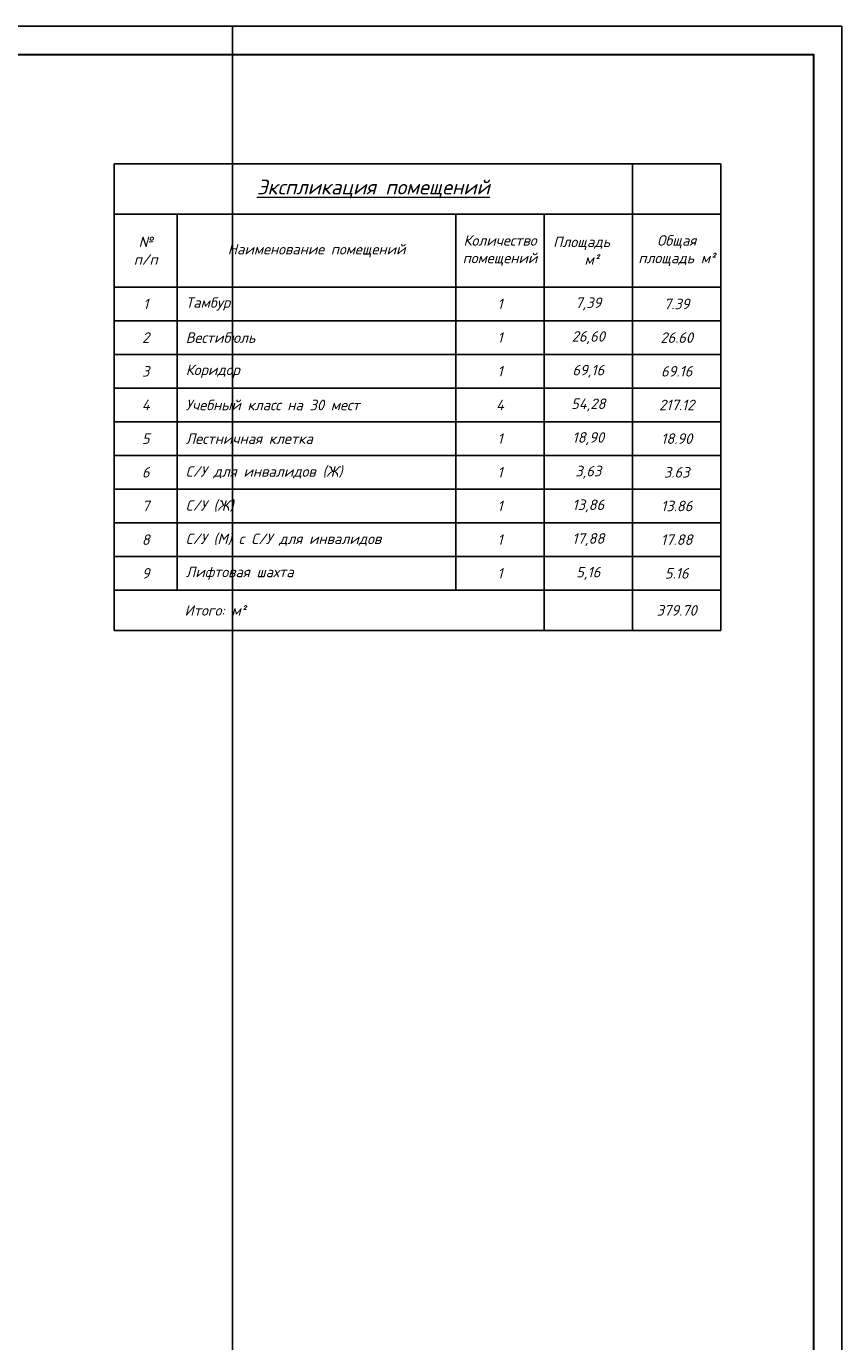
# Model space of a CAD drawing. Header units: millimetres. Extents: x 1114507 to 93926427, y 174473 to 817039.
# Tile 68 of 256: x 1720633 to 1735170, y 194033 to 217472. Entities that reach past the tile are written whole.
import ezdxf

# ---------------------------------------------------------------- set-up
doc = ezdxf.new("R2010")
doc.units = ezdxf.units.MM
doc.layers.add('Размер 1', color=251, linetype='Continuous', lineweight=20)
doc.styles.add('iso', font='isocpeur.TTF')
doc.styles.add('Текст1', font='isocpeui.ttf', dxfattribs={"height": 300})

# ---------------------------------------------------------------- blocks, each defined once
blk = doc.blocks.new('*T1575')
at = {"layer": 'Размер 1', "color": 0, "linetype": 'ByBlock', "lineweight": -2, "ltscale": 100, "transparency": 16777216}
for p, q in [((0, 0), (10815, 0)), ((0, 0), (0, -8316)), ((9240, 0), (9240, -8316)), ((10815, 0), (10815, -8316)), ((0, -896), (10815, -896)), ((1125, -896), (1125, -7596)), ((6090, -896), (6090, -7596)), ((7665, -896), (7665, -8316)), ((0, -2196), (10815, -2196)), ((0, -2796), (10815, -2796)), ((0, -3396), (10815, -3396)), ((0, -3996), (10815, -3996)), ((0, -4596), (10815, -4596)), ((0, -5196), (10815, -5196)), ((0, -5796), (10815, -5796)), ((0, -6396), (10815, -6396)), ((0, -6996), (10815, -6996)), ((0, -7596), (10815, -7596)), ((0, -8316), (10815, -8316))]:
    blk.add_line(p, q, dxfattribs=at)
at = {"layer": 'Размер 1', "color": 0, "lineweight": 15, "ltscale": 100, "transparency": 16777216}
for s, insert, char_height, width, attachment_point, style in [('{\\fISOCPEUR|b1|i1|c204|p34;\\L\\C7;Экспликация помещений}', (4620, -448), 262.5, 9120, 5, 'iso'), ('{\\fISOCPEUR|b1|i1|c204|p34;Общая площадь м²}', (10028, -1546), 187.5, 1455, 5, 'iso'), ('{\\fISOCPEUR|b1|i1|c204|p34;№\\Pп/п}', (562, -1546), 187.5, 1005, 5, 'iso'), ('{\\fISOCPEUR|b1|i1|c204|p34;\\C7;Количество помещений}', (6878, -1546), 187.5, 1455, 5, 'iso'), ('{\\fISOCPEUR|b1|i1|c204|p34;\\C7;Площадь     м²}', (8452, -1546), 187.5, 1455, 5, 'iso'), ('{\\fISOCPEUR|b1|i1|c204|p34;\\C7;Наименование помещений }', (3608, -1546), 187.5, 4845, 5, 'iso'), ('Тамбур', (1275, -2496), 187.5, 4665, 4, 'Текст1'), ('{\\fISOCPEUR|b0|i1|c204|p34;7.39}', (10028, -2496), 187.5, 1455, 5, 'iso'), ('Вестибюль ', (1275, -3096), 187.5, 4665, 4, 'Текст1'), ('{\\fISOCPEUR|b0|i1|c204|p34;26.60}', (10028, -3096), 187.5, 1455, 5, 'iso'), ('Коридор', (1275, -3696), 187.5, 4665, 4, 'Текст1'), ('{\\fISOCPEUR|b0|i1|c204|p34;69.16}', (10028, -3696), 187.5, 1455, 5, 'iso'), ('\\A1;Учебный класс на 30 мест ', (1275, -4296), 187.5, 4665, 4, 'Текст1'), ('{\\fISOCPEUR|b0|i1|c204|p34;217.12}', (10028, -4296), 187.5, 1455, 5, 'iso'), ('Лестничная клетка ', (1275, -4896), 187.5, 4665, 4, 'Текст1'), ('{\\fISOCPEUR|b0|i1|c204|p34;18.90}', (10028, -4896), 187.5, 1455, 5, 'iso'), ('С/У для инвалидов (Ж)', (1275, -5496), 187.5, 4665, 4, 'Текст1'), ('{\\fISOCPEUR|b0|i1|c204|p34;3,63}', (8452, -5496), 187.5, 1455, 5, 'iso'), ('{\\fISOCPEUR|b0|i1|c204|p34;3.63}', (10028, -5496), 187.5, 1455, 5, 'iso'), ('С/У (Ж)', (1275, -6096), 187.5, 4665, 4, 'Текст1'), ('{\\fISOCPEUR|b0|i1|c204|p34;13.86}', (10028, -6096), 187.5, 1455, 5, 'iso'), ('С/У (М) c С/У для инвалидов ', (1275, -6696), 187.5, 4665, 4, 'Текст1'), ('{\\fISOCPEUR|b0|i1|c204|p34;17.88}', (10028, -6696), 187.5, 1455, 5, 'iso'), ('Лифтовая шахта', (1275, -7296), 187.5, 4665, 4, 'Текст1'), ('{\\fISOCPEUR|b0|i1|c204|p34;5.16}', (10028, -7296), 187.5, 1455, 5, 'iso'), ('{\\fISOCPEUR|b0|i1|c204|p34;\\C158;          Итого: м²}', (60, -7956), 187.5, 7545, 4, 'iso')]:
    blk.add_mtext(s, dxfattribs=dict(at, insert=insert, char_height=char_height, width=width, attachment_point=attachment_point, style=style))
at = {"layer": 'Размер 1', "color": 7, "lineweight": 15, "ltscale": 100, "transparency": 16777216, "char_height": 187.5, "attachment_point": 5, "style": 'iso'}
for s, insert, width in [('{\\fISOCPEUR|b0|i1|c204|p34;1}', (562, -2496), 1005), ('{\\fISOCPEUR|b0|i1|c204|p34;1', (6878, -2496), 1455), ('{\\fISOCPEUR|b0|i1|c204|p34;7,39}', (8452, -2496), 1455), ('{\\fISOCPEUR|b0|i1|c204|p34;2}', (562, -3096), 1005), ('{\\fISOCPEUR|b0|i1|c204|p34;1', (6878, -3096), 1455), ('{\\fISOCPEUR|b0|i1|c204|p34;\\C0;26,60}', (8452, -3096), 1455), ('{\\fISOCPEUR|b0|i1|c204|p34;3}', (562, -3696), 1005), ('{\\fISOCPEUR|b0|i1|c204|p34;1', (6878, -3696), 1455), ('{\\fISOCPEUR|b0|i1|c204|p34;69,16}', (8452, -3696), 1455), ('{\\fISOCPEUR|b0|i1|c204|p34;4}', (562, -4296), 1005), ('{\\fISOCPEUR|b0|i1|c204|p34;4', (6878, -4296), 1455), ('{\\fISOCPEUR|b0|i1|c204|p34;54,28}', (8452, -4296), 1455), ('{\\fISOCPEUR|b0|i1|c204|p34;5}', (562, -4896), 1005), ('{\\fISOCPEUR|b0|i1|c204|p34;1', (6878, -4896), 1455), ('{\\fISOCPEUR|b0|i1|c204|p34;18,90}', (8452, -4896), 1455), ('{\\fISOCPEUR|b0|i1|c204|p34;6}', (562, -5496), 1005), ('{\\fISOCPEUR|b0|i1|c204|p34;1', (6878, -5496), 1455), ('{\\fISOCPEUR|b0|i1|c204|p34;7}', (562, -6096), 1005), ('{\\fISOCPEUR|b0|i1|c204|p34;1', (6878, -6096), 1455), ('{\\fISOCPEUR|b0|i1|c204|p34;13,86}', (8452, -6096), 1455), ('{\\fISOCPEUR|b0|i1|c204|p34;8}', (562, -6696), 1005), ('{\\fISOCPEUR|b0|i1|c204|p34;1', (6878, -6696), 1455), ('{\\fISOCPEUR|b0|i1|c204|p34;17,88}', (8452, -6696), 1455), ('{\\fISOCPEUR|b0|i1|c204|p34;9}', (562, -7296), 1005), ('{\\fISOCPEUR|b0|i1|c204|p34;1', (6878, -7296), 1455), ('{\\fISOCPEUR|b0|i1|c204|p34;5,16}', (8452, -7296), 1455), ('{\\fISOCPEUR|b0|i1|c204|p34;379.70}', (10028, -7956), 1455)]:
    blk.add_mtext(s, dxfattribs=dict(at, insert=insert, width=width))

msp = doc.modelspace()

# ---------------------------------------------------------------- linework, layer by layer
at = {"color": 5, "elevation": 0}
msp.add_lwpolyline([(1682312.2, 217471.9), (1735170.2, 217471.9), (1735170.2, 187771.9), (1682312.2, 187771.9)], close=True, dxfattribs=at)
at = {"color": 5, "lineweight": 30, "elevation": 0}
msp.add_lwpolyline([(1684312.2, 216971.9), (1734670.2, 216971.9), (1734670.2, 188271.9), (1684312.2, 188271.9)], close=True, dxfattribs=at)
at = {"layer": 'Defpoints', "color": 3, "linetype": 'ByBlock', "elevation": 0}
msp.add_lwpolyline([(1682312.2, 217471.9), (1724312.2, 217471.9), (1724312.2, 187771.9), (1682312.2, 187771.9)], close=True, dxfattribs=at)

# ---------------------------------------------------------------- block references
msp.add_blockref('*T1575', (1722200.3, 215020.5))

doc.saveas('drawing.dxf')
